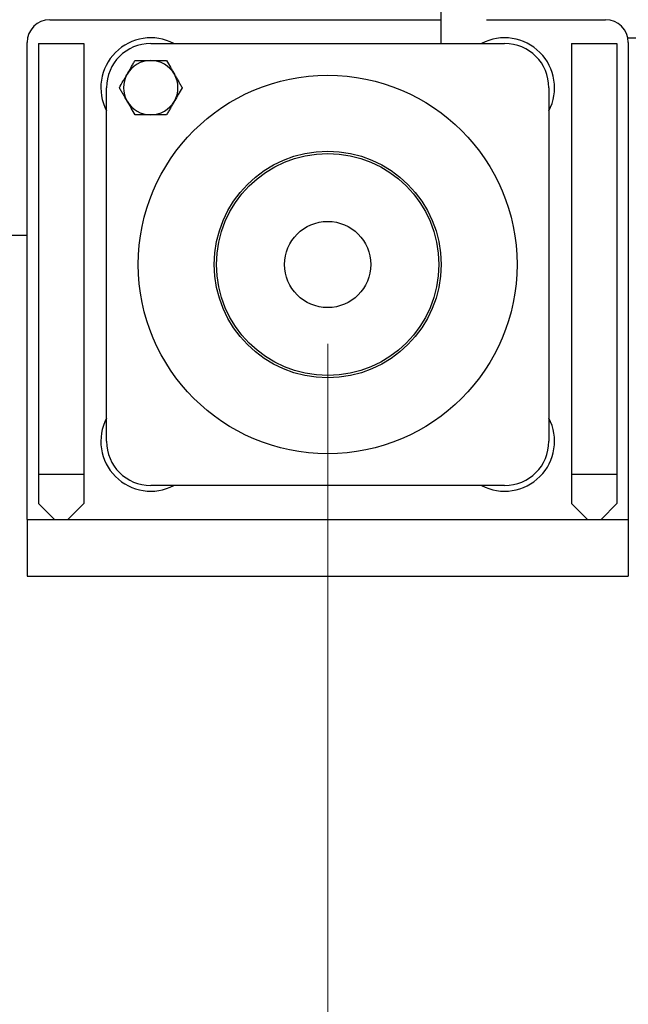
# Model space of a CAD drawing. Header units: inches. Extents: x 0 to 20790, y -12 to 14700.
# Tile 225 of 256: x 10661 to 10930, y 3629 to 4064. Entities that reach past the tile are written whole.
import ezdxf

# ---------------------------------------------------------------- set-up
doc = ezdxf.new("R2010")
doc.units = ezdxf.units.IN
for name, color, linetype, true_color in [('1', 7, 'Continuous', 0xffffff), ('204', 7, 'Continuous', 0xffffff), ('254', 7, 'Continuous', 0xffffff)]:
    doc.layers.add(name, color=color, linetype=linetype, true_color=true_color)
doc.styles.add('latin_extended', font='simplex.shx')
doc.dimstyles.get("Standard").update_dxf_attribs({"dimtxt": 0.18, "dimasz": 0.18, "dimexe": 0.18, "dimexo": 0.0625, "dimgap": 0.09, "dimtad": 0, "dimtih": 1, "dimtoh": 1, "dimdec": 4, "dimzin": 0, "dimdsep": 46, "dimtxsty": 'Standard', "dimcen": 0.09, "dimadec": 0, "dimazin": 0, "dimtfac": 1, "dimtdec": 4, "dimtofl": 0, "dimtmove": 0, "dimatfit": 3, "dimfxl": 1, "dimtolj": 1, "dimtzin": 0, "dimarcsym": 0})

# ---------------------------------------------------------------- blocks, each defined once
blk = doc.blocks.new('_U5')
at = {"layer": '254', "color": 3, "linetype": 'Continuous', "lineweight": 13, "transparency": 16777216}
for p, q in [((9058.57, 3783.19), (9058.57, 2326.19)), ((11247.07, 3783.19), (11247.07, 2326.19)), ((9181.07, 2361.19), (11124.57, 2361.19))]:
    blk.add_line(p, q, dxfattribs=at)
at = {"layer": '254', "color": 3, "transparency": 16777216}
for points in [[(9181.07, 2381.6), (9181.07, 2340.77), (9058.57, 2361.19)], [(11124.57, 2340.77), (11124.57, 2381.6), (11247.07, 2361.19)]]:
    blk.add_solid(points, dxfattribs=at)
at = {"layer": 'Defpoints', "color": 0, "transparency": 16777216}
for p in [(9058.57, 3818.19), (11247.07, 3818.19), (11247.07, 2361.19)]:
    blk.add_point(p, dxfattribs=at)
at = {"layer": '254', "color": 2, "lineweight": 13, "transparency": 16777216, "insert": (9948.65, 2544.94), "char_height": 122.5, "attachment_point": 1, "style": 'latin_extended'}
blk.add_mtext('\\A1;2188', dxfattribs=at)
blk = doc.blocks.new('_U6')
at = {"layer": '254', "color": 3, "linetype": 'Continuous', "lineweight": 13, "transparency": 16777216}
for p, q in [((9507.07, 3920.69), (9507.07, 2606.19)), ((10797.07, 3920.69), (10797.07, 2606.19)), ((9629.57, 2641.19), (10674.57, 2641.19))]:
    blk.add_line(p, q, dxfattribs=at)
at = {"layer": '254', "color": 3, "transparency": 16777216}
for points in [[(9629.57, 2661.6), (9629.57, 2620.77), (9507.07, 2641.19)], [(10674.57, 2620.77), (10674.57, 2661.6), (10797.07, 2641.19)]]:
    blk.add_solid(points, dxfattribs=at)
at = {"layer": 'Defpoints', "color": 0, "transparency": 16777216}
for p in [(9507.07, 3955.69), (10797.07, 3955.69), (10797.07, 2641.19)]:
    blk.add_point(p, dxfattribs=at)
at = {"layer": '254', "color": 2, "lineweight": 13, "transparency": 16777216, "insert": (9947.9, 2824.94), "char_height": 122.5, "attachment_point": 1, "style": 'latin_extended'}
blk.add_mtext('\\A1;1290', dxfattribs=at)
blk = doc.blocks.new('_U10')
at = {"layer": '254', "color": 3, "linetype": 'Continuous', "lineweight": 13, "transparency": 16777216}
for p, q in [((10187.07, 4468.69), (12185.34, 4468.69)), ((12150.34, 4346.19), (12150.34, 3940.69)), ((11010.57, 3818.19), (12185.34, 3818.19))]:
    blk.add_line(p, q, dxfattribs=at)
at = {"layer": '254', "color": 3, "transparency": 16777216}
for points in [[(12170.76, 4346.19), (12129.92, 4346.19), (12150.34, 4468.69)], [(12129.92, 3940.69), (12170.76, 3940.69), (12150.34, 3818.19)]]:
    blk.add_solid(points, dxfattribs=at)
at = {"layer": 'Defpoints', "color": 0, "transparency": 16777216}
for p in [(10152.07, 4468.69), (10975.57, 3818.19), (12150.34, 3818.19)]:
    blk.add_point(p, dxfattribs=at)
at = {"layer": '254', "color": 2, "lineweight": 13, "transparency": 16777216, "insert": (11966.59, 3948.36), "char_height": 122.5, "attachment_point": 1, "rotation": 90, "style": 'latin_extended'}
blk.add_mtext('\\A1;650', dxfattribs=at)

msp = doc.modelspace()

# ---------------------------------------------------------------- linework, layer by layer
at = {"layer": '1', "color": 2, "linetype": 'Continuous', "lineweight": 25}
for p, q in [((10847.069, 4053.187), (10847.069, 4208.685)), ((10674.569, 4063.685), (10847.068, 4063.685)), ((10867.066, 4063.685), (10919.569, 4063.685)), ((10664.569, 3843.187), (10664.569, 4053.685)), ((10669.569, 4053.185), (10669.569, 3863.185)), ((10669.569, 4053.185), (10689.569, 4053.185)), ((10689.569, 4053.185), (10689.569, 3863.185)), ((10719.069, 4053.185), (10875.069, 4053.185)), ((10904.569, 4053.185), (10904.569, 3863.185)), ((10904.569, 4053.185), (10924.569, 4053.185)), ((10924.569, 4053.185), (10924.569, 3863.185)), ((10929.365, 4055.685), (10952.063, 4055.685)), ((10929.569, 4053.685), (10929.569, 3843.187)), ((10699.569, 3877.685), (10699.569, 4033.685)), ((10894.569, 4033.685), (10894.569, 3877.685)), ((10645.23, 3968.685), (10664.57, 3968.685)), ((10669.569, 3863.185), (10689.569, 3863.185)), ((10669.569, 3863.185), (10669.569, 3850.185)), ((10689.569, 3863.185), (10689.569, 3850.185)), ((10904.569, 3863.185), (10904.569, 3850.185)), ((10904.569, 3863.185), (10924.569, 3863.185)), ((10924.569, 3863.185), (10924.569, 3850.185)), ((10875.069, 3858.185), (10719.069, 3858.185)), ((10669.569, 3850.185), (10676.569, 3843.185)), ((10682.569, 3843.185), (10689.569, 3850.185)), ((10904.569, 3850.185), (10911.569, 3843.185)), ((10917.569, 3843.185), (10924.569, 3850.185)), ((10664.569, 3843.185), (10929.569, 3843.185)), ((10664.569, 3843.185), (10664.569, 3818.185)), ((10929.569, 3843.185), (10929.569, 3818.185)), ((10664.569, 3818.185), (10929.569, 3818.185))]:
    msp.add_line(p, q, dxfattribs=at)
at = {"layer": '1', "color": 110, "linetype": 'Continuous', "lineweight": 13}
msp.add_circle((10152.069, 4468.685), 616.6, dxfattribs=at)
at = {"layer": '1', "color": 2, "linetype": 'Continuous', "lineweight": 25}
for centre, radius in [((10152.069, 4468.685), 615), ((10152.069, 4468.685), 613), ((10797.069, 3955.685), 83.5), ((10797.069, 3955.685), 50), ((10797.069, 3955.685), 49), ((10797.069, 3955.685), 19)]:
    msp.add_circle(centre, radius, dxfattribs=at)
for centre, radius, start, end in [((10674.569, 4053.685), 10, 90, 180), ((10919.569, 4053.685), 10, 0, 90), ((10719.069, 4033.685), 22, 62.42319, 207.57681), ((10719.069, 4033.685), 19.5, 90, 180), ((10875.069, 4033.685), 22, 332.42319, 117.57681), ((10875.069, 4033.685), 19.5, 0, 90), ((10719.069, 3877.685), 22, 152.42319, 297.57681), ((10875.069, 3877.685), 22, 242.42319, 27.57681), ((10719.069, 3877.685), 19.5, 180, 270), ((10875.069, 3877.685), 19.5, 270, 0)]:
    msp.add_arc(centre, radius, start, end, dxfattribs=at)
at = {"layer": '204', "color": 2, "linetype": 'Continuous', "lineweight": 25}
for start, end in [(90, 150), (30, 90), (150, 210), (330, 30), (210, 270), (270, 330)]:
    msp.add_arc((10719.069, 4033.685), 12, start, end, dxfattribs=at)
for points, knots in [([(10708.677, 4039.685), (10708.75, 4039.813), (10708.824, 4039.94), (10708.934, 4040.132), (10708.971, 4040.196), (10709.045, 4040.323), (10709.229, 4040.642), (10709.412, 4040.959), (10709.85, 4041.718), (10710.14, 4042.22), (10710.717, 4043.22), (10711.004, 4043.716), (10711.574, 4044.704), (10711.858, 4045.196), (10712.141, 4045.685)], [0, 0, 0, 0, 0.0625, 0.0625, 0.09375, 0.09375, 0.125, 0.25, 0.25, 0.5, 0.5, 0.75, 0.75, 1, 1, 1, 1]), ([(10712.141, 4045.685), (10712.701, 4045.685), (10713.265, 4045.685), (10714.402, 4045.685), (10714.974, 4045.685), (10716.13, 4045.685), (10716.713, 4045.685), (10717.45, 4045.685), (10717.597, 4045.685), (10717.892, 4045.685), (10718.04, 4045.685), (10718.482, 4045.685), (10718.776, 4045.685), (10719.069, 4045.685)], [0, 0, 0, 0, 0.25, 0.25, 0.5, 0.5, 0.75, 0.75, 0.8125, 0.8125, 0.875, 0.875, 1, 1, 1, 1]), ([(10719.069, 4045.685), (10719.655, 4045.685), (10720.239, 4045.685), (10721.403, 4045.685), (10721.983, 4045.685), (10723.138, 4045.685), (10723.714, 4045.685), (10724.431, 4045.685), (10724.575, 4045.685), (10724.861, 4045.685), (10725.004, 4045.685), (10725.432, 4045.685), (10725.715, 4045.685), (10725.997, 4045.685)], [0, 0, 0, 0, 0.25, 0.25, 0.5, 0.5, 0.75, 0.75, 0.8125, 0.8125, 0.875, 0.875, 1, 1, 1, 1]), ([(10725.997, 4045.685), (10726.564, 4044.704), (10727.135, 4043.715), (10728, 4042.217), (10728.29, 4041.715), (10728.873, 4040.704), (10729.166, 4040.196), (10729.461, 4039.685)], [0, 0, 0, 0, 0.5, 0.5, 0.75, 0.75, 1, 1, 1, 1]), ([(10705.213, 4033.685), (10705.779, 4034.667), (10706.35, 4035.656), (10707.215, 4037.154), (10707.505, 4037.656), (10708.088, 4038.666), (10708.382, 4039.174), (10708.677, 4039.685)], [0, 0, 0, 0, 0.5, 0.5, 0.75, 0.75, 1, 1, 1, 1]), ([(10729.461, 4039.685), (10729.535, 4039.558), (10729.608, 4039.431), (10729.719, 4039.239), (10729.756, 4039.175), (10729.83, 4039.048), (10730.014, 4038.729), (10730.197, 4038.412), (10730.635, 4037.653), (10730.925, 4037.15), (10731.502, 4036.151), (10731.789, 4035.655), (10732.359, 4034.666), (10732.643, 4034.175), (10732.925, 4033.685)], [0, 0, 0, 0, 0.0625, 0.0625, 0.09375, 0.09375, 0.125, 0.25, 0.25, 0.5, 0.5, 0.75, 0.75, 1, 1, 1, 1]), ([(10708.677, 4027.685), (10708.603, 4027.813), (10708.53, 4027.94), (10708.419, 4028.132), (10708.382, 4028.196), (10708.309, 4028.323), (10708.125, 4028.642), (10707.941, 4028.959), (10707.503, 4029.718), (10707.213, 4030.22), (10706.636, 4031.22), (10706.35, 4031.716), (10705.779, 4032.704), (10705.495, 4033.196), (10705.213, 4033.685)], [0, 0, 0, 0, 0.0625, 0.0625, 0.09375, 0.09375, 0.125, 0.25, 0.25, 0.5, 0.5, 0.75, 0.75, 1, 1, 1, 1]), ([(10732.925, 4033.685), (10732.359, 4032.704), (10731.788, 4031.715), (10730.923, 4030.217), (10730.633, 4029.715), (10730.05, 4028.704), (10729.756, 4028.196), (10729.461, 4027.685)], [0, 0, 0, 0, 0.5, 0.5, 0.75, 0.75, 1, 1, 1, 1]), ([(10712.141, 4021.685), (10711.574, 4022.667), (10711.003, 4023.656), (10710.138, 4025.154), (10709.848, 4025.656), (10709.265, 4026.666), (10708.972, 4027.174), (10708.677, 4027.685)], [0, 0, 0, 0, 0.5, 0.5, 0.75, 0.75, 1, 1, 1, 1]), ([(10729.461, 4027.685), (10729.388, 4027.558), (10729.314, 4027.431), (10729.204, 4027.239), (10729.167, 4027.175), (10729.093, 4027.048), (10728.909, 4026.729), (10728.726, 4026.412), (10728.288, 4025.653), (10727.998, 4025.15), (10727.421, 4024.151), (10727.134, 4023.655), (10726.564, 4022.666), (10726.28, 4022.175), (10725.997, 4021.685)], [0, 0, 0, 0, 0.0625, 0.0625, 0.09375, 0.09375, 0.125, 0.25, 0.25, 0.5, 0.5, 0.75, 0.75, 1, 1, 1, 1]), ([(10719.069, 4021.685), (10718.776, 4021.685), (10718.482, 4021.685), (10718.04, 4021.685), (10717.892, 4021.685), (10717.597, 4021.685), (10717.45, 4021.685), (10716.713, 4021.685), (10716.13, 4021.685), (10714.974, 4021.685), (10714.402, 4021.685), (10713.265, 4021.685), (10712.701, 4021.685), (10712.141, 4021.685)], [0, 0, 0, 0, 0.125, 0.125, 0.1875, 0.1875, 0.25, 0.25, 0.5, 0.5, 0.75, 0.75, 1, 1, 1, 1]), ([(10725.997, 4021.685), (10725.715, 4021.685), (10725.432, 4021.685), (10725.004, 4021.685), (10724.861, 4021.685), (10724.575, 4021.685), (10724.431, 4021.685), (10723.714, 4021.685), (10723.138, 4021.685), (10721.983, 4021.685), (10721.403, 4021.685), (10720.239, 4021.685), (10719.655, 4021.685), (10719.069, 4021.685)], [0, 0, 0, 0, 0.125, 0.125, 0.1875, 0.1875, 0.25, 0.25, 0.5, 0.5, 0.75, 0.75, 1, 1, 1, 1])]:
    msp.add_open_spline(points, degree=3, knots=knots, dxfattribs=at)

# ---------------------------------------------------------------- dimensions: what is measured, and where the dimension line sits
at = {"layer": '254', "color": 2, "linetype": 'Continuous', "lineweight": 13}
dim = msp.add_linear_dim(base=(12150.338751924, 3818.185382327), p1=(10152.069053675, 4468.685382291), p2=(10975.569089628, 3818.185382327), angle=90, dimstyle='Standard', override={"dimscale": 35, "dimtxt": 3.5, "dimasz": 3.5, "dimexe": 1, "dimexo": 1, "dimgap": 1.75, "dimtad": 1, "dimtih": 0, "dimtoh": 0, "dimdec": 0, "dimlfac": 1, "dimzin": 8, "dimdsep": 46, "dimlunit": 2, "dimtxsty": 'latin_extended', "dimsah": 1, "dimse1": 0, "dimse2": 0, "dimsd1": 0, "dimsd2": 0, "dimclrd": 3, "dimclre": 3, "dimclrt": 2, "dimtol": 0, "dimtm": -0.1, "dimtfac": 0.714286, "dimtdec": 3, "dimtofl": 1, "dimtmove": 0, "dimtzin": 8, "dimlwd": 13, "dimlwe": 13}, dxfattribs=at)
dim.commit()
dim.dimension.update_dxf_attribs({"geometry": '_U10', "text_midpoint": (12150.338751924, 4105.856920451), "dimtype": 160})
for base, p1, p2, picture, middle in [((10797.069, 2641.185), (9507.069, 3955.685), (10797.069, 3955.685), '_U6', (10152.069, 2641.185)), ((11247.069089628, 2361.185382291), (9058.569089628, 3818.185382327), (11247.069089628, 3818.185382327), '_U5', (10152.819089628, 2361.185382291))]:
    dim = msp.add_linear_dim(base=base, p1=p1, p2=p2, dimstyle='Standard', override={"dimscale": 35, "dimtxt": 3.5, "dimasz": 3.5, "dimexe": 1, "dimexo": 1, "dimgap": 1.75, "dimtad": 1, "dimtih": 1, "dimtoh": 0, "dimdec": 0, "dimlfac": 1, "dimzin": 8, "dimdsep": 46, "dimlunit": 2, "dimtxsty": 'latin_extended', "dimsah": 1, "dimse1": 0, "dimse2": 0, "dimsd1": 0, "dimsd2": 0, "dimclrd": 3, "dimclre": 3, "dimclrt": 2, "dimtol": 0, "dimtm": -0.1, "dimtfac": 0.714286, "dimtdec": 3, "dimtofl": 1, "dimtmove": 0, "dimtzin": 8, "dimlwd": 13, "dimlwe": 13}, dxfattribs=at)
    dim.commit()
    dim.dimension.update_dxf_attribs({"geometry": picture, "text_midpoint": middle, "dimtype": 160})

doc.saveas('drawing.dxf')
